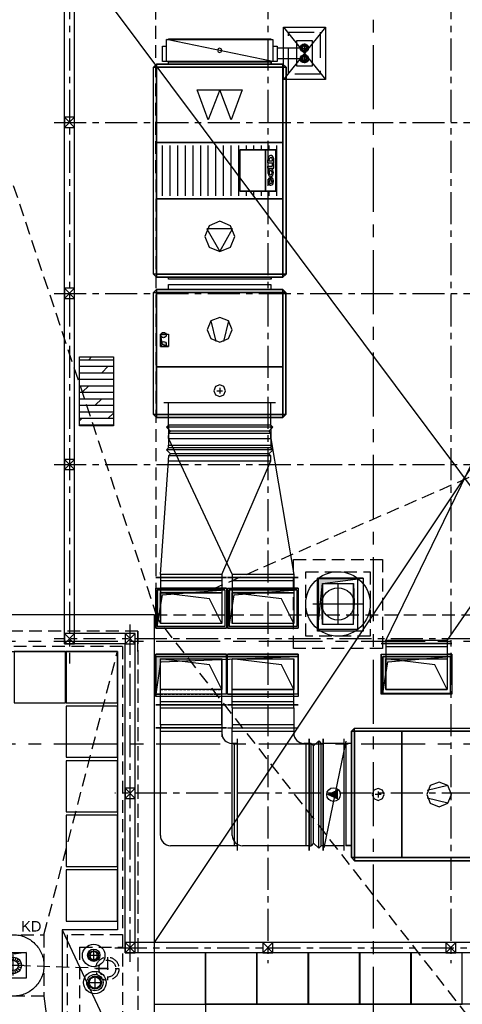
# Model space of a CAD drawing. Extents: x 41755 to 123924, y -112333 to 86187.
# Tile 14 of 256: x 101375 to 101808, y -100500 to -99539. Entities that reach past the tile are written whole.
import ezdxf

# ---------------------------------------------------------------- set-up
doc = ezdxf.new("R2010")
doc.units = 0
doc.header["$LTSCALE"] = 50
for name, pattern in [('00-inst$0$DASHDOT', [1, 0.5, -0.25, 0, -0.25]), ('ACAD_ISO02W100', [15, 12, -3]), ('ACAD_ISO10W100', [18.5, 12, -3, 0.5, -3]), ('CENTER', [2, 1.25, -0.25, 0.25, -0.25]), ('DASHED', [0.75, 0.5, -0.25])]:
    doc.linetypes.add(name, pattern=pattern)
doc.layers.get('0').update_dxf_attribs({"color": 101, "linetype": 'CONTINUOUS'})
for name, color, linetype in [('Ins-co', 2, 'CONTINUOUS'), ('Ins-kan', 54, 'CONTINUOUS'), ('Ins-went', 141, 'CONTINUOUS'), ('Ins-wod', 4, 'CONTINUOUS'), ('Mks-N-pion', 84, 'CONTINUOUS'), ('Os-osie', 14, 'CENTER'), ('Os-osie glowne', 1, 'CENTER'), ('PULAYER0', 1, 'CONTINUOUS'), ('Pzt-chodniki-hatch', 252, 'CONTINUOUS'), ('Sc-metal', 141, 'CONTINUOUS'), ('W-idok', 8, 'CONTINUOUS'), ('W-izol-w', 144, 'CONTINUOUS'), ('W-otwor-strop', 1, 'CONTINUOUS'), ('W-widok-spadki', 61, 'CONTINUOUS')]:
    doc.layers.add(name, color=color, linetype=linetype)
doc.styles.add('TYTUL2', font='ARIAL.TTF')
pattern_1 = [(360, (505270.9655, 31415.397), (2e-15, 6.35), []), (45, (505270.965, 31415.397), (-12.69999134, 12.69999134), [8.98026, -17.9605])]

# ---------------------------------------------------------------- blocks, each defined once
blk = doc.blocks.new('_kgjdskfgjkfh')
at = {"linetype": 'ACAD_ISO10W100'}
for p, q in [((0, 10), (0, -10)), ((10, 0), (-10, 0))]:
    blk.add_line(p, q, dxfattribs=at)
at = {"linetype": 'Continuous', "ltscale": 7}
for p, q in [((-8, 0), (-5, 0)), ((-7.61, 2.47), (-4.76, 1.55)), ((-6.47, 4.7), (-4.05, 2.94)), ((-4.7, 6.47), (-2.94, 4.05)), ((-2.47, 7.61), (-1.55, 4.76)), ((0, 8), (0, 5)), ((2.47, 7.61), (1.55, 4.76)), ((4.7, 6.47), (2.94, 4.05)), ((6.47, 4.7), (4.05, 2.94)), ((7.61, 2.47), (4.76, 1.55)), ((8, 0), (5, 0)), ((-7.61, -2.47), (-4.76, -1.55)), ((-6.47, -4.7), (-4.05, -2.94)), ((-4.7, -6.47), (-2.94, -4.05)), ((-2.47, -7.61), (-1.55, -4.76)), ((0, -8), (0, -5)), ((2.47, -7.61), (1.55, -4.76)), ((4.7, -6.47), (2.94, -4.05)), ((6.47, -4.7), (4.05, -2.94)), ((7.61, -2.47), (4.76, -1.55))]:
    blk.add_line(p, q, dxfattribs=at)
at = {"linetype": 'ACAD_ISO02W100'}
blk.add_circle((0, 0), 30, dxfattribs=at)
at = {"linetype": 'Continuous', "ltscale": 7}
for radius in [8, 5]:
    blk.add_circle((0, 0), radius, dxfattribs=at)
blk = doc.blocks.new('*U2914')
at = {"color": 1, "linetype": 'Continuous', "lineweight": -2}
blk.add_line((-235, -345), (-235, 345), dxfattribs=at)
at = {"color": 0, "linetype": 'ByBlock', "lineweight": -2}
for p, q in [((-235, 300), (215, 300)), ((215, 300), (215, -300)), ((-235, -300), (215, -300))]:
    blk.add_line(p, q, dxfattribs=at)
at = {"color": 4, "linetype": 'Continuous'}
for p, q in [((-205, -300), (-205, 300)), ((-130, 345), (260, 345)), ((-130, 345), (-130, 300)), ((260, -345), (260, 345)), ((-130, -345), (-130, -300)), ((-130, -345), (260, -345))]:
    blk.add_line(p, q, dxfattribs=at)
at = {"color": 4, "linetype": 'DASHED'}
for p, q in [((-130, 300), (-130, -300)), ((-85, 300), (-85, -300))]:
    blk.add_line(p, q, dxfattribs=at)
blk = doc.blocks.new('*U2916')
at = {"color": 0, "linetype": 'ByBlock', "lineweight": -2}
blk.add_circle((0, 0), 315, dxfattribs=at)
blk = doc.blocks.new('*U2915')
at = {"color": 0, "linetype": 'ByBlock', "lineweight": -2}
blk.add_circle((0, 0), 157.5, dxfattribs=at)

msp = doc.modelspace()

# ---------------------------------------------------------------- hatches: boundary and pattern name
at = {"layer": 'Ins-went'}
h = msp.add_hatch(color=256, dxfattribs=at)
h.paths.add_polyline_path([(101513.45, -99855.696, 1), (101518.701, -99855.696, 1)])
h.paths.add_polyline_path([(101518.701, -99846.769, 1), (101513.45, -99846.769, 1)])
h = msp.add_hatch(color=256, dxfattribs=at)
h.paths.add_polyline_path([(101513.45, -99855.696, 1), (101518.701, -99855.696, 1)])
h.paths.add_polyline_path([(101518.701, -99846.769, 1), (101513.45, -99846.769, 1)])
at = {"layer": 'Ins-went', "ltscale": 0.5}
h = msp.add_hatch(dxfattribs=at)
h.set_pattern_fill('DOLMIT', color=256, style=0)
h.set_pattern_definition(pattern_1)
h.paths.add_polyline_path([(101466.978, -99868.103), (101433.926, -99868.103), (101433.926, -99935.407), (101466.978, -99935.407)])
h = msp.add_hatch(dxfattribs=at)
h.set_pattern_fill('DOLMIT', color=256, style=0)
h.set_pattern_definition(pattern_1)
h.paths.add_polyline_path([(101466.978, -99868.103), (101433.926, -99868.103), (101433.926, -99935.407), (101466.978, -99935.407)])
at = {"layer": 'W-otwor-strop'}
for points in [[(101512.966, -99845.824), (101512.966, -99857.824), (101520.966, -99857.824), (101514.966, -99855.824)], [(101710.916, -100084.327), (101666.466, -100084.327), (101666.466, -100135.824), (101671.466, -100089.327)]]:
    msp.add_hatch(color=256, dxfattribs=at).paths.add_polyline_path(points)
at = {"layer": 'W-otwor-strop', "linetype": 'Continuous', "ltscale": 0.5}
for points in [[(101575.936, -100095.501), (101509.936, -100095.501), (101509.936, -100131.501), (101514.936, -100100.501)], [(101646.165, -100095.501), (101580.165, -100095.501), (101580.165, -100131.501), (101585.165, -100100.501)], [(101647.665, -100160.824), (101508.436, -100160.824), (101508.436, -100199.824), (101513.436, -100165.824)], [(101796.175, -100160.824), (101730.175, -100160.824), (101730.175, -100196.824), (101735.175, -100165.824)]]:
    msp.add_hatch(color=256, dxfattribs=at).paths.add_polyline_path(points)
at = {"layer": 'W-otwor-strop', "linetype": 'Continuous'}
msp.add_hatch(color=256, dxfattribs=at).paths.add_polyline_path([(101381.763, -100449.813), (101359.763, -100452.813), (101356.763, -100474.813), (101356.763, -100449.813)])

# ---------------------------------------------------------------- linework, layer by layer
at = {"color": 4, "ltscale": 2}
for p, q in [((101512.936, -100080.501), (101512.936, -100083.501)), ((101512.936, -100162.901), (101572.936, -100162.901)), ((101583.165, -100192.901), (101583.165, -100162.901)), ((101797.675, -100158.401, -31245.877), (101793.175, -100158.401, -31245.877)), ((101797.675, -100158.401, -31245.877), (101797.675, -100197.401, -31245.877))]:
    msp.add_line(p, q, dxfattribs=at)
at = {"color": 0, "linetype": 'ByBlock', "lineweight": -2}
msp.add_line((101583.165, -100162.901), (101643.165, -100162.901), dxfattribs=at)
at = {"color": 4, "linetype": 'Continuous'}
for p, q in [((101647.665, -100197.401), (101643.165, -100197.401)), ((101797.675, -100197.401, -31245.877), (101728.675, -100197.401, -31245.877))]:
    msp.add_line(p, q, dxfattribs=at)
at = {"layer": 'Ins-co'}
for p, q in [((101649.271, -99566.467), (101627.007, -99566.467)), ((101649.271, -99566.467, 0), (101657.991, -99566.467, 0)), ((101653.63, -99562.107, 0), (101653.631, -99570.827, 0)), ((101653.631, -99572.637, 0), (101653.631, -99581.357, 0)), ((101649.271, -99576.997, 0), (101627.007, -99576.998)), ((101649.271, -99576.997, 0), (101657.991, -99576.997, 0))]:
    msp.add_line(p, q, dxfattribs=at)
for centre, radius in [((101653.631, -99566.467, 0), 3.624), ((101653.631, -99566.467, 0), 2.56), ((101653.631, -99566.467, 0), 2.08), ((101653.631, -99576.997, 0), 3.624), ((101653.631, -99576.997, 0), 2.56), ((101653.631, -99576.997, 0), 2.08)]:
    msp.add_circle(centre, radius, dxfattribs=at)
at = {"layer": 'Ins-kan', "linetype": 'Continuous', "ltscale": 0.3}
for p, q in [((101447.784, -100457.975), (101447.784, -100447.475)), ((101453.034, -100452.725), (101442.534, -100452.725)), ((101448.966, -100472.826), (101448.966, -100485.426))]:
    msp.add_line(p, q, dxfattribs=at)
for centre, radius in [((101447.784, -100452.725), 11), ((101447.784, -100452.725), 4.77), ((101448.966, -100479.126), 11), ((101448.966, -100479.126), 6.3), ((101448.966, -100479.126), 5.5)]:
    msp.add_circle(centre, radius, dxfattribs=at)
at = {"layer": 'Ins-kan', "linetype": 'Continuous', "ltscale": 0.3, "extrusion": (2.17336e-70, 9.7811e-55, -1)}
msp.add_ellipse((101447.784, -100452.725), major_axis=(2.722, 2.722), ratio=1, start_param=3.9269908, end_param=10.2101761, dxfattribs=at)
at = {"layer": 'Ins-went'}
for p, q in [((101622.757, -99579.546), (101518.757, -99558.046)), ((101506.157, -99585.146), (101509.157, -99582.146)), ((101506.157, -99787.146), (101506.157, -99585.146)), ((101509.157, -99582.146), (101632.657, -99582.146)), ((101518.757, -99579.546), (101515.107, -99579.546)), ((101635.657, -99585.146), (101635.657, -99787.146)), ((101548.857, -99607.196), (101592.957, -99607.196)), ((101559.735, -99636.596), (101548.857, -99607.196)), ((101570.907, -99607.196), (101559.735, -99636.596)), ((101582.079, -99636.596), (101570.907, -99607.196)), ((101592.957, -99607.196), (101582.079, -99636.596)), ((101515.157, -99710.646), (101515.157, -99661.646)), ((101522.59, -99710.646), (101522.59, -99661.646)), ((101530.024, -99710.646), (101530.024, -99661.646)), ((101537.457, -99710.646), (101537.457, -99661.646)), ((101544.89, -99710.646), (101544.89, -99661.646)), ((101552.324, -99710.646), (101552.324, -99661.646)), ((101559.757, -99710.646), (101559.757, -99661.646)), ((101567.19, -99710.646), (101567.19, -99661.646)), ((101574.624, -99710.646), (101574.624, -99661.646)), ((101582.057, -99710.646), (101582.057, -99661.646)), ((101589.49, -99710.646), (101589.49, -99661.646)), ((101596.924, -99665.896), (101596.924, -99661.646)), ((101604.357, -99665.896), (101604.357, -99661.646)), ((101611.79, -99665.896), (101611.79, -99661.646)), ((101619.224, -99665.896), (101619.224, -99661.646)), ((101626.657, -99710.646), (101626.657, -99661.646)), ((101590.657, -99665.896), (101615.657, -99665.896)), ((101590.657, -99706.396), (101590.657, -99665.896)), ((101615.657, -99665.896), (101625.657, -99665.896)), ((101617.97, -99678.546), (101617.97, -99675.546)), ((101617.97, -99678.546), (101617.97, -99676.646)), ((101617.97, -99678.546), (101623.627, -99678.546)), ((101617.97, -99681.846), (101622.283, -99681.846)), ((101617.97, -99683.746), (101617.97, -99681.846)), ((101619.313, -99676.646), (101619.313, -99675.246)), ((101619.313, -99676.646), (101622.354, -99676.546)), ((101622.283, -99681.846), (101622.495, -99681.546)), ((101622.354, -99676.646), (101622.354, -99675.146)), ((101622.495, -99679.246), (101622.566, -99679.146)), ((101622.495, -99681.546), (101622.495, -99679.246)), ((101622.566, -99679.146), (101623.627, -99679.146)), ((101623.627, -99678.546), (101623.627, -99674.246)), ((101623.627, -99678.546), (101623.627, -99676.646)), ((101623.627, -99683.746), (101623.627, -99679.146)), ((101617.97, -99683.746), (101623.627, -99683.746)), ((101619.738, -99692.946), (101620.303, -99694.246)), ((101620.303, -99694.246), (101620.303, -99694.646)), ((101620.728, -99692.646), (101620.728, -99696.546)), ((101620.728, -99696.546), (101621.576, -99696.546)), ((101621.576, -99696.546), (101621.576, -99694.946)), ((101615.657, -99706.396), (101590.657, -99706.396)), ((101596.924, -99710.646), (101596.924, -99706.396)), ((101604.357, -99710.646), (101604.357, -99706.396)), ((101611.79, -99710.646), (101611.79, -99706.396)), ((101625.657, -99706.396), (101615.657, -99706.396)), ((101619.224, -99710.646), (101619.224, -99706.396)), ((101583.549, -99743.046), (101558.265, -99743.046)), ((101558.265, -99743.046), (101570.907, -99765.096)), ((101570.907, -99765.096), (101583.549, -99743.046)), ((101509.157, -99790.146), (101506.157, -99787.146)), ((101635.657, -99787.146), (101632.657, -99790.146)), ((101632.657, -99790.146), (101509.157, -99790.146)), ((101506.157, -99805.246), (101509.157, -99802.246)), ((101506.157, -99924.246), (101506.157, -99805.246)), ((101509.157, -99802.246), (101632.557, -99802.246)), ((101632.557, -99802.246), (101635.557, -99805.246)), ((101635.557, -99805.246), (101635.557, -99924.246)), ((101562.289, -99833.029), (101567.113, -99853.12)), ((101579.425, -99833.029), (101574.601, -99853.12)), ((101567.963, -99901.096), (101573.751, -99901.096)), ((101570.857, -99898.203), (101570.857, -99903.99)), ((101516.259, -99912.746), (101625.259, -99912.746)), ((101520.759, -99932.746), (101520.759, -99912.746)), ((101620.759, -99934.746, -1470), (101620.759, -99912.746)), ((101509.157, -99927.246), (101506.157, -99924.246)), ((101632.557, -99927.246), (101509.157, -99927.246)), ((101520.957, -99932.746), (101520.957, -99932.246)), ((101635.557, -99924.246), (101632.557, -99927.246)), ((101518.759, -99936.746, -1470), (101520.759, -99934.746, -1470)), ((101622.759, -99936.746, -1470), (101518.759, -99936.746, -1470)), ((101522.759, -99940.746, -1470), (101518.759, -99936.746, -1470)), ((101520.759, -99934.746, -1470), (101520.759, -99932.746, -1470)), ((101620.759, -99934.746, -1470), (101520.759, -99934.746, -1470)), ((101520.759, -99942.746, -1470), (101522.759, -99940.746, -1470)), ((101520.957, -99934.746), (101520.957, -99954.746)), ((101618.759, -99940.746, -1470), (101522.759, -99940.746, -1470)), ((101622.759, -99936.746, -1470), (101618.759, -99940.746, -1470)), ((101618.759, -99940.746, -1470), (101620.759, -99942.746, -1470)), ((101620.759, -99934.746, -1470), (101622.759, -99936.746, -1470)), ((101620.957, -99934.746), (101620.957, -99954.746)), ((101620.759, -99942.746, -1470), (101520.759, -99942.746, -1470)), ((101520.759, -99942.746, -1470), (101520.759, -99944.746, -1470)), ((101520.759, -99947.746), (101520.759, -99944.746)), ((101520.759, -99947.746), (101620.759, -99947.746)), ((101520.759, -99947.746), (101583.159, -100080.546)), ((101620.759, -99944.746, -1470), (101620.759, -99942.746, -1470)), ((101620.759, -99947.746), (101620.759, -99944.746)), ((101620.759, -99947.746), (101643.159, -100080.546)), ((101733.175, -100144.901), (101829.375, -99947.301)), ((101793.175, -100144.901), (101929.375, -99947.301)), ((101518.957, -99958.746, -3110), (101520.957, -99956.746, -3110)), ((101622.957, -99958.746, -3110), (101518.957, -99958.746, -3110)), ((101522.957, -99962.746, -3110), (101518.957, -99958.746, -3110)), ((101520.957, -99956.746, -3110), (101520.957, -99954.746, -3110)), ((101620.957, -99956.746, -3110), (101520.957, -99956.746, -3110)), ((101622.957, -99958.746, -3110), (101618.957, -99962.746, -3110)), ((101620.957, -99954.746, -3110), (101620.957, -99956.746, -3110)), ((101620.957, -99956.746, -3110), (101622.957, -99958.746, -3110)), ((101512.936, -100080.501), (101520.936, -99969.701)), ((101520.936, -99969.701), (101520.936, -99966.701)), ((101520.936, -99969.701), (101620.936, -99969.701)), ((101520.957, -99964.746, -3110), (101522.957, -99962.746, -3110)), ((101620.957, -99964.746, -3110), (101520.957, -99964.746, -3110)), ((101520.957, -99964.746, -3110), (101520.957, -99966.746, -3110)), ((101618.957, -99962.746, -3110), (101522.957, -99962.746, -3110)), ((101572.936, -100080.501), (101620.936, -99969.701)), ((101618.957, -99962.746, -3110), (101620.957, -99964.746, -3110)), ((101620.936, -99969.701), (101620.936, -99966.701)), ((101620.957, -99966.746, -3110), (101620.957, -99964.746, -3110)), ((101577.436, -100083.501), (101508.436, -100083.501)), ((101508.436, -100083.501, -32153.486), (101577.436, -100083.501, -32153.486)), ((101572.936, -100080.501), (101512.936, -100080.501)), ((101512.936, -100083.501, -32153.486), (101512.936, -100128.501, -32153.486)), ((101572.936, -100080.501), (101572.936, -100083.501)), ((101572.936, -100083.501, -32153.486), (101572.936, -100128.501, -32153.486)), ((101647.659, -100083.546), (101578.659, -100083.546)), ((101578.665, -100083.501, -29745.773), (101647.665, -100083.501, -29745.773)), ((101643.159, -100080.546), (101583.159, -100080.546)), ((101583.159, -100080.546), (101583.159, -100083.546)), ((101583.165, -100083.501, -29745.773), (101583.165, -100128.501, -29745.773)), ((101643.159, -100080.546), (101643.159, -100083.546)), ((101643.165, -100083.501, -29745.773), (101643.165, -100128.501, -29745.773)), ((101705.966, -100084.827), (101666.966, -100084.827)), ((101666.966, -100084.827), (101666.966, -100133.827)), ((101705.966, -100133.827), (101705.966, -100084.827)), ((101508.436, -100133.001), (101508.436, -100094.001)), ((101508.436, -100094.001), (101577.436, -100094.001)), ((101508.436, -100094.001, -32153.486), (101508.436, -100133.001, -32153.486)), ((101508.436, -100094.001, -32153.486), (101512.936, -100094.001, -32153.486)), ((101512.936, -100086.501, -32153.486), (101572.936, -100086.501, -32153.486)), ((101572.936, -100094.001, -32153.486), (101512.936, -100094.001, -32153.486)), ((101577.436, -100094.001, -32153.486), (101572.936, -100094.001, -32153.486)), ((101577.436, -100094.001), (101577.436, -100133.001)), ((101577.436, -100094.001, -32153.486), (101577.436, -100133.001, -32153.486)), ((101578.665, -100133.001), (101578.665, -100094.001)), ((101578.665, -100094.001), (101647.665, -100094.001)), ((101578.665, -100094.001, -29745.773), (101578.665, -100133.001, -29745.773)), ((101578.665, -100094.001, -29745.773), (101583.165, -100094.001, -29745.773)), ((101583.165, -100086.501, -29745.773), (101643.165, -100086.501, -29745.773)), ((101643.165, -100094.001, -29745.773), (101583.165, -100094.001, -29745.773)), ((101647.665, -100094.001, -29745.773), (101643.165, -100094.001, -29745.773)), ((101647.665, -100094.001), (101647.665, -100133.001)), ((101647.665, -100094.001, -29745.773), (101647.665, -100133.001, -29745.773)), ((101671.466, -100089.327), (101670.727, -100108.728)), ((101671.466, -100089.327), (101671.466, -100129.327)), ((101671.466, -100089.327), (101701.466, -100089.327)), ((101686.466, -100128.827), (101686.466, -100089.827)), ((101701.466, -100089.327), (101702.205, -100108.728)), ((101701.466, -100129.327), (101701.466, -100089.327)), ((101560.936, -100104.501), (101512.936, -100098.501)), ((101512.936, -100128.501), (101512.936, -100098.501)), ((101512.936, -100098.501), (101572.936, -100098.501)), ((101572.936, -100098.501, -32153.486), (101512.936, -100098.501, -32153.486)), ((101572.936, -100128.501), (101560.936, -100104.501)), ((101572.936, -100098.501), (101572.936, -100128.501)), ((101631.165, -100104.501), (101583.165, -100098.501)), ((101583.165, -100128.501), (101583.165, -100098.501)), ((101583.165, -100098.501), (101643.165, -100098.501)), ((101643.165, -100098.501, -29745.773), (101583.165, -100098.501, -29745.773)), ((101643.165, -100128.501), (101631.165, -100104.501)), ((101643.165, -100098.501), (101643.165, -100128.501)), ((101661.966, -100109.327), (101710.966, -100109.327)), ((101671.466, -100129.327), (101670.727, -100109.926)), ((101701.466, -100129.327), (101702.205, -100109.926)), ((101577.436, -100133.001), (101508.436, -100133.001)), ((101508.436, -100133.001, -32153.486), (101577.436, -100133.001, -32153.486)), ((101572.936, -100128.501), (101512.936, -100128.501)), ((101572.936, -100128.501, -32153.486), (101512.936, -100128.501, -32153.486)), ((101647.665, -100133.001), (101578.665, -100133.001)), ((101578.665, -100133.001, -29745.773), (101647.665, -100133.001, -29745.773)), ((101643.165, -100128.501), (101583.165, -100128.501)), ((101643.165, -100128.501, -29745.773), (101583.165, -100128.501, -29745.773)), ((101666.966, -100133.827), (101705.966, -100133.827)), ((101701.466, -100129.327), (101671.466, -100129.327)), ((101797.675, -100147.901), (101728.675, -100147.901)), ((101728.675, -100147.901, -31245.877), (101797.675, -100147.901, -31245.877)), ((101793.175, -100144.901), (101733.175, -100144.901)), ((101733.175, -100144.901), (101733.175, -100147.901)), ((101733.175, -100147.901, -31245.877), (101733.175, -100192.901, -31245.877)), ((101733.175, -100150.901, -31245.877), (101793.175, -100150.901, -31245.877)), ((101793.175, -100144.901), (101793.175, -100147.901)), ((101793.175, -100147.901, -31245.877), (101793.175, -100192.901, -31245.877)), ((101508.436, -100197.401), (101508.436, -100158.401)), ((101508.436, -100158.401), (101577.436, -100158.401)), ((101560.936, -100168.901), (101512.936, -100162.901)), ((101512.936, -100192.901), (101512.936, -100162.901)), ((101572.936, -100162.901), (101572.936, -100192.901)), ((101577.436, -100158.401), (101577.436, -100197.401)), ((101578.665, -100197.401), (101578.665, -100158.401)), ((101578.665, -100158.401), (101647.665, -100158.401)), ((101578.665, -100197.401), (101578.665, -100158.401)), ((101647.665, -100158.401), (101578.665, -100158.401)), ((101631.165, -100168.901), (101583.165, -100162.901)), ((101583.165, -100207.901), (101583.165, -100162.901)), ((101583.165, -100162.901), (101643.165, -100162.901)), ((101643.165, -100162.901), (101643.165, -100192.901)), ((101643.165, -100207.901), (101643.165, -100162.901)), ((101647.665, -100158.401), (101647.665, -100197.401)), ((101647.665, -100197.401), (101647.665, -100158.401)), ((101728.675, -100158.401, -31245.877), (101728.675, -100197.401, -31245.877)), ((101728.675, -100158.401, -31245.877), (101733.175, -100158.401, -31245.877)), ((101728.675, -100197.401), (101728.675, -100158.401)), ((101728.675, -100158.401), (101797.675, -100158.401)), ((101733.175, -100158.401, -31245.877), (101793.175, -100158.401, -31245.877)), ((101733.175, -100162.901, -31245.877), (101793.175, -100162.901, -31245.877)), ((101781.175, -100168.901), (101733.175, -100162.901)), ((101733.175, -100192.901), (101733.175, -100162.901)), ((101733.175, -100162.901), (101793.175, -100162.901)), ((101793.175, -100162.901), (101793.175, -100192.901)), ((101797.675, -100158.401), (101797.675, -100197.401)), ((101572.936, -100192.901), (101560.936, -100168.901)), ((101643.165, -100192.901), (101631.165, -100168.901)), ((101793.175, -100192.901), (101781.175, -100168.901)), ((101577.436, -100197.401), (101508.436, -100197.401)), ((101572.936, -100192.901), (101512.936, -100192.901)), ((101647.665, -100197.401), (101578.665, -100197.401)), ((101578.665, -100197.401), (101583.165, -100197.401)), ((101643.165, -100192.901), (101583.165, -100192.901)), ((101583.165, -100192.901), (101643.165, -100192.901)), ((101583.165, -100197.401), (101643.165, -100197.401)), ((101797.675, -100197.401), (101728.675, -100197.401)), ((101733.175, -100192.901, -31245.877), (101793.175, -100192.901, -31245.877)), ((101793.175, -100192.901), (101733.175, -100192.901)), ((101508.439, -100207.871), (101577.439, -100207.871)), ((101512.939, -100210.871), (101512.939, -100207.871)), ((101512.939, -100210.871), (101572.939, -100210.871)), ((101512.939, -100227.471), (101512.939, -100210.871)), ((101572.936, -100207.901), (101572.936, -100238.976)), ((101572.939, -100210.871), (101572.939, -100207.871)), ((101572.939, -100227.471), (101572.939, -100210.871)), ((101578.665, -100207.901), (101647.665, -100207.901)), ((101647.665, -100207.901), (101578.665, -100207.901)), ((101643.165, -100204.901), (101583.165, -100204.901)), ((101583.165, -100210.901), (101583.165, -100207.901)), ((101583.165, -100210.901), (101643.165, -100210.901)), ((101583.165, -100210.901), (101583.165, -100227.501)), ((101643.165, -100210.901), (101643.165, -100207.901)), ((101643.165, -100210.901), (101643.165, -100227.501)), ((101508.439, -100230.471), (101577.439, -100230.471)), ((101577.439, -100230.471), (101508.439, -100230.471)), ((101572.939, -100227.471), (101512.939, -100227.471)), ((101512.939, -100227.471), (101512.939, -100230.471)), ((101512.939, -100335.471), (101512.939, -100230.471)), ((101572.939, -100227.471), (101572.939, -100230.471)), ((101572.939, -100230.471), (101572.939, -100235.471)), ((101578.665, -100230.471, 0), (101647.665, -100230.471, 0)), ((101647.665, -100230.501), (101578.665, -100230.501)), ((101643.165, -100227.501), (101583.165, -100227.501)), ((101583.165, -100227.501), (101583.165, -100230.501)), ((101583.165, -100335.471, 0), (101583.165, -100230.471, 0)), ((101643.165, -100227.501), (101643.165, -100230.501)), ((101643.165, -100230.471, 0), (101643.165, -100235.471, 0)), ((101512.939, -100233.471), (101572.939, -100233.471)), ((101583.165, -100233.471, 0), (101643.165, -100233.471, 0)), ((101699.539, -100233.671), (101702.539, -100230.671)), ((101699.539, -100357.071), (101699.539, -100233.671)), ((101702.539, -100230.671), (101821.539, -100230.671)), ((101587.939, -100245.471), (101582.939, -100245.471)), ((101584.939, -100245.471), (101584.939, -100345.471)), ((101587.939, -100240.971), (101587.939, -100349.971)), ((101658.165, -100245.471, 0), (101653.165, -100245.471, 0)), ((101655.165, -100245.471, 0), (101655.165, -100345.471, 0)), ((101658.165, -100240.971, 0), (101658.165, -100349.971, 0)), ((101658.165, -100349.971), (101658.165, -100240.971)), ((101660.165, -100245.471), (101658.165, -100245.471)), ((101660.165, -100245.471), (101662.64, -100247.946)), ((101660.165, -100345.471), (101660.165, -100245.471)), ((101662.64, -100247.946), (101667.59, -100242.996)), ((101662.64, -100342.996), (101662.64, -100247.946)), ((101667.59, -100347.946), (101667.59, -100242.996)), ((101667.59, -100242.996), (101670.065, -100245.471)), ((101670.065, -100345.471), (101670.065, -100245.471)), ((101670.065, -100245.471), (101672.065, -100245.471)), ((101672.065, -100240.971), (101672.065, -100349.971)), ((101672.065, -100349.971), (101672.065, -100240.971)), ((101692.065, -100245.471), (101672.065, -100245.471)), ((101694.039, -100243.471), (101672.539, -100347.471)), ((101692.065, -100240.971), (101692.065, -100349.971)), ((101694.039, -100245.471), (101694.539, -100245.471)), ((101793.756, -100286.803), (101773.665, -100291.626)), ((101728.582, -100295.371), (101722.795, -100295.371)), ((101725.689, -100292.477), (101725.689, -100298.264)), ((101793.756, -100303.939), (101773.665, -100299.115)), ((101587.939, -100345.471), (101522.939, -100345.471)), ((101658.165, -100345.471, 0), (101593.165, -100345.471, 0)), ((101658.165, -100345.471), (101660.165, -100345.471)), ((101662.64, -100342.996), (101660.165, -100345.471)), ((101667.59, -100347.946), (101662.64, -100342.996)), ((101670.065, -100345.471), (101667.59, -100347.946)), ((101672.065, -100345.471), (101670.065, -100345.471)), ((101692.065, -100345.471), (101672.065, -100345.471)), ((101702.539, -100360.071), (101699.539, -100357.071)), ((101821.539, -100360.071), (101702.539, -100360.071))]:
    msp.add_line(p, q, dxfattribs=at)
at = {"layer": 'Ins-went', "ltscale": 0.5}
msp.add_lwpolyline([(101433.926, -99868.103), (101466.978, -99868.103), (101466.978, -99935.407), (101433.926, -99935.407)], close=True, dxfattribs=at)
msp.add_lwpolyline([(101433.926, -99868.103), (101466.978, -99868.103), (101466.978, -99935.407), (101433.926, -99935.407)], close=True, dxfattribs=at)
at = {"layer": 'Ins-went'}
for points in [[(101515.107, -99579.546, 0), (101515.107, -99564.746, 0), (101518.757, -99564.746, 0)], [(101520.757, -99558.046, 0), (101520.757, -99557.546, 0), (101620.757, -99557.546, 0), (101620.757, -99558.046, 0)], [(101622.757, -99564.746, 0), (101627.007, -99564.746, 0), (101627.007, -99579.546, 0), (101622.757, -99579.546, 0)], [(101620.757, -99579.546, 0), (101620.757, -99580.046, 0), (101520.757, -99580.046, 0), (101520.757, -99579.546, 0)], [(101520.757, -99582.146, 0), (101520.757, -99580.046, 0), (101620.757, -99580.046, 0), (101620.757, -99582.146, 0)], [(101621.057, -99579.546, 0), (101621.057, -99580.046, 0), (101620.757, -99580.046, 0)], [(101620.757, -99580.046, 0), (101621.057, -99580.046, 0), (101621.057, -99582.146, 0)], [(101623.641, -99674.248, 0), (101623.169, -99672.95, 0), (101622.405, -99671.969, 0), (101621.447, -99671.429, 0), (101620.415, -99671.397, 0), (101619.441, -99671.878, 0), (101618.648, -99672.811, 0), (101618.136, -99674.078, 0), (101617.97, -99675.518, 0)], [(101622.335, -99675.202, 0), (101622.146, -99674.446, 0), (101621.777, -99673.837, 0), (101621.279, -99673.454, 0), (101620.717, -99673.349, 0), (101620.166, -99673.537, 0), (101619.698, -99673.991, 0), (101619.377, -99674.651, 0), (101619.245, -99675.431, 0)], [(101619.677, -99692.983, 0), (101618.889, -99693.733, 0), (101618.327, -99694.815, 0), (101618.058, -99696.103, 0), (101618.114, -99697.443, 0), (101618.489, -99698.677, 0), (101619.136, -99699.659, 0), (101619.981, -99700.271, 0), (101620.923, -99700.442, 0), (101621.85, -99700.152, 0), (101622.652, -99699.434, 0), (101623.235, -99698.374, 0), (101623.528, -99697.097, 0), (101623.499, -99695.755, 0), (101623.149, -99694.507, 0), (101622.521, -99693.5, 0), (101621.688, -99692.855, 0), (101620.75, -99692.647, 0)], [(101620.267, -99694.755, 0), (101619.856, -99695.072, 0), (101619.54, -99695.561, 0), (101619.354, -99696.169, 0), (101619.319, -99696.829, 0), (101619.439, -99697.47, 0), (101619.7, -99698.02, 0), (101620.073, -99698.419, 0), (101620.519, -99698.624, 0), (101620.987, -99698.612, 0), (101621.427, -99698.385, 0), (101621.79, -99697.967, 0), (101622.036, -99697.404, 0), (101622.14, -99696.758, 0), (101622.088, -99696.099, 0), (101621.887, -99695.501, 0), (101621.559, -99695.028, 0)], [(101620.757, -99790.146, 0), (101620.757, -99792.246, 0), (101520.757, -99792.246, 0), (101520.757, -99790.146, 0)], [(101520.757, -99802.246, 0), (101520.757, -99797.246, 0), (101620.757, -99797.246, 0), (101620.757, -99802.246, 0)], [(101621.057, -99790.146, 0), (101621.057, -99792.246, 0), (101620.757, -99792.246, 0)], [(101620.757, -99797.246, 0), (101620.957, -99797.246, 0), (101620.957, -99802.246, 0)], [(101620.957, -99954.246, 0), (101620.957, -99954.746, 0), (101520.957, -99954.746, 0), (101520.957, -99954.246, 0)], [(101672.539, -100345.471, 0), (101672.039, -100345.471, 0), (101672.039, -100245.471, 0), (101672.539, -100245.471, 0)], [(101699.539, -100345.271, 0), (101694.539, -100345.271, 0), (101694.539, -100245.271, 0), (101699.539, -100245.271, 0)], [(101694.539, -100345.271, 0), (101694.539, -100345.471, 0), (101694.039, -100345.471, 0)], [(101699.539, -100345.471, 0), (101694.539, -100345.471, 0), (101694.539, -100345.271, 0)]]:
    msp.add_polyline3d(points, dxfattribs=at)
for points in [[(101622.757, -99558.046, 0), (101622.757, -99579.546, 0), (101518.757, -99579.546, 0), (101518.757, -99558.046, 0)], [(101570.757, -99570.946, 0), (101572.277, -99570.317, 0), (101572.907, -99568.796, 0), (101572.277, -99567.276, 0), (101570.757, -99566.646, 0), (101569.237, -99567.276, 0), (101568.607, -99568.796, 0), (101569.237, -99570.317, 0)], [(101506.157, -99585.146, 0), (101509.157, -99585.146, 0), (101509.157, -99582.146, 0)], [(101506.157, -99585.146, 0), (101509.157, -99585.146, 0), (101509.157, -99787.146, 0), (101506.157, -99787.146, 0)], [(101632.657, -99582.146, 0), (101509.157, -99582.146, 0), (101509.157, -99585.146, 0), (101632.657, -99585.146, 0)], [(101632.657, -99585.146, 0), (101509.157, -99585.146, 0), (101509.157, -99787.146, 0), (101632.657, -99787.146, 0)], [(101509.157, -99585.146, 0), (101632.657, -99585.146, 0), (101632.657, -99658.646, 0), (101509.157, -99658.646, 0)], [(101632.657, -99582.146, 0), (101632.657, -99585.146, 0), (101635.657, -99585.146, 0)], [(101635.657, -99585.146, 0), (101632.657, -99585.146, 0), (101632.657, -99787.146, 0), (101635.657, -99787.146, 0)], [(101632.657, -99713.646, 0), (101509.157, -99713.646, 0), (101509.157, -99658.646, 0), (101632.657, -99658.646, 0)], [(101590.657, -99706.396, 0), (101615.657, -99706.396, 0), (101615.657, -99665.896, 0), (101590.657, -99665.896, 0)], [(101625.657, -99665.896, 0), (101615.657, -99665.896, 0), (101615.657, -99706.396, 0), (101625.657, -99706.396, 0)], [(101617.899, -99688.246, 0), (101618.728, -99691.075, 0), (101620.728, -99692.246, 0), (101622.728, -99691.075, 0), (101623.556, -99688.246, 0), (101622.728, -99685.418, 0), (101620.728, -99684.246, 0), (101618.728, -99685.418, 0)], [(101619.243, -99688.246, 0), (101619.678, -99689.731, 0), (101620.728, -99690.346, 0), (101621.778, -99689.731, 0), (101622.213, -99688.246, 0), (101621.778, -99686.761, 0), (101620.728, -99686.146, 0), (101619.678, -99686.761, 0)], [(101509.157, -99713.646, 0), (101632.657, -99713.646, 0), (101632.657, -99787.146, 0), (101509.157, -99787.146, 0)], [(101570.907, -99765.096, 0), (101581.301, -99760.791, 0), (101585.607, -99750.396, 0), (101581.301, -99740.002, 0), (101570.907, -99735.696, 0), (101560.512, -99740.002, 0), (101556.207, -99750.396, 0), (101560.512, -99760.791, 0)], [(101509.157, -99790.146, 0), (101509.157, -99787.146, 0), (101506.157, -99787.146, 0)], [(101632.657, -99790.146, 0), (101632.657, -99787.146, 0), (101509.157, -99787.146, 0), (101509.157, -99790.146, 0)], [(101635.657, -99787.146, 0), (101632.657, -99787.146, 0), (101632.657, -99790.146, 0)], [(101506.157, -99805.246, 0), (101509.157, -99805.246, 0), (101509.157, -99802.246, 0)], [(101506.157, -99805.246, 0), (101509.157, -99805.246, 0), (101509.157, -99924.246, 0), (101506.157, -99924.246, 0)], [(101632.557, -99802.246, 0), (101509.157, -99802.246, 0), (101509.157, -99805.246, 0), (101632.557, -99805.246, 0)], [(101632.557, -99805.246, 0), (101509.157, -99805.246, 0), (101509.157, -99924.246, 0), (101632.557, -99924.246, 0)], [(101509.157, -99805.246, 0), (101632.557, -99805.246, 0), (101632.557, -99877.946, 0), (101509.157, -99877.946, 0)], [(101632.557, -99802.246, 0), (101632.557, -99805.246, 0), (101635.557, -99805.246, 0)], [(101635.557, -99805.246, 0), (101632.557, -99805.246, 0), (101632.557, -99924.246, 0), (101635.557, -99924.246, 0)], [(101570.857, -99853.713, 0), (101579.425, -99850.164, 0), (101582.974, -99841.596, 0), (101579.425, -99833.029, 0), (101570.857, -99829.48, 0), (101562.289, -99833.029, 0), (101558.74, -99841.596, 0), (101562.289, -99850.164, 0)], [(101509.157, -99877.946, 0), (101632.557, -99877.946, 0), (101632.557, -99924.246, 0), (101509.157, -99924.246, 0)], [(101570.857, -99906.884, 0), (101574.949, -99905.189, 0), (101576.644, -99901.096, 0), (101574.949, -99897.004, 0), (101570.857, -99895.309, 0), (101566.764, -99897.004, 0), (101565.069, -99901.096, 0), (101566.764, -99905.189, 0)], [(101509.157, -99927.246, 0), (101509.157, -99924.246, 0), (101506.157, -99924.246, 0)], [(101632.557, -99927.246, 0), (101632.557, -99924.246, 0), (101509.157, -99924.246, 0), (101509.157, -99927.246, 0)], [(101635.557, -99924.246, 0), (101632.557, -99924.246, 0), (101632.557, -99927.246, 0)], [(101699.539, -100233.671, 0), (101702.539, -100233.671, 0), (101702.539, -100230.671, 0)], [(101699.539, -100357.071, 0), (101702.539, -100357.071, 0), (101702.539, -100233.671, 0), (101699.539, -100233.671, 0)], [(101821.539, -100230.671, 0), (101821.539, -100233.671, 0), (101702.539, -100233.671, 0), (101702.539, -100230.671, 0)], [(101821.539, -100357.071, 0), (101821.539, -100233.671, 0), (101702.539, -100233.671, 0), (101702.539, -100357.071, 0)], [(101748.839, -100233.671, 0), (101748.839, -100357.071, 0), (101702.539, -100357.071, 0), (101702.539, -100233.671, 0)], [(101821.539, -100233.671, 0), (101821.539, -100357.071, 0), (101748.839, -100357.071, 0), (101748.839, -100233.671, 0)], [(101773.072, -100295.371, 0), (101776.621, -100303.939, 0), (101785.189, -100307.487, 0), (101793.756, -100303.939, 0), (101797.305, -100295.371, 0), (101793.756, -100286.803, 0), (101785.189, -100283.254, 0), (101776.621, -100286.803, 0)], [(101681.139, -100295.471, 0), (101681.768, -100296.991, 0), (101683.289, -100297.621, 0), (101684.809, -100296.991, 0), (101685.439, -100295.471, 0), (101684.809, -100293.95, 0), (101683.289, -100293.321, 0), (101681.768, -100293.95, 0)], [(101719.901, -100295.371, 0), (101721.596, -100299.463, 0), (101725.689, -100301.158, 0), (101729.781, -100299.463, 0), (101731.476, -100295.371, 0), (101729.781, -100291.278, 0), (101725.689, -100289.583, 0), (101721.596, -100291.278, 0)], [(101702.539, -100360.071, 0), (101702.539, -100357.071, 0), (101699.539, -100357.071, 0)], [(101821.539, -100360.071, 0), (101821.539, -100357.071, 0), (101702.539, -100357.071, 0), (101702.539, -100360.071, 0)]]:
    msp.add_polyline3d(points, close=True, dxfattribs=at)
for centre, radius in [((101516.076, -99846.769), 2.626), ((101516.076, -99846.769), 2.626), ((101516.076, -99846.769), 2.626), ((101516.076, -99846.769), 2.626), ((101516.076, -99855.696), 2.626), ((101516.076, -99855.696), 2.626), ((101516.076, -99855.696), 2.626), ((101516.076, -99855.696), 2.626), ((101686.466, -100109.327), 15.75), ((101682.065, -100295.471), 6.667)]:
    msp.add_circle(centre, radius, dxfattribs=at)
for centre in [(101582.939, -100235.471), (101653.165, -100235.471, 0), (101522.939, -100335.471), (101593.165, -100335.471, 0)]:
    msp.add_arc(centre, 10, 180, 270, dxfattribs=at)
msp.add_solid([(101686.474, -100300.471), (101675.398, -100295.471), (101686.474, -100290.471)], dxfattribs=at)
at = {"layer": 'Ins-wod', "linetype": 'DASHED', "ltscale": 0.5}
for p, q in [((101461.158, -100454.266), (101461.158, -100476.766)), ((101449.908, -100465.516), (101472.408, -100465.516))]:
    msp.add_line(p, q, dxfattribs=at)
msp.add_lwpolyline([(101461.158, -100465.516), (101369.216, -100462.324)], dxfattribs=at)
for radius in [11.344, 8.25]:
    msp.add_circle((101461.158, -100465.516), radius, dxfattribs=at)
at = {"layer": 'Mks-N-pion', "color": 8, "linetype": '00-inst$0$DASHDOT', "ltscale": 5}
msp.add_line((101442.666, -100479.126), (101455.266, -100479.126), dxfattribs=at)
at = {"layer": 'Os-osie', "ltscale": 0.5}
for points in [[(101424.157, -99457.123), (101424.157, -100167.449)], [(101617.921, -99457.123), (101617.921, -100460.071)], [(101796.693, -99457.123), (101796.693, -100460.071)], [(101409.157, -99639.123), (102169.239, -99639.123)], [(101409.157, -99806.123), (102169.239, -99806.123)], [(101409.157, -99973.123), (102169.239, -99973.123)], [(101483.466, -100458.903), (101483.466, -100129.318)], [(102169.239, -100143.324), (101409.157, -100143.324), (101409.157, -100143.324)], [(102169.239, -100294.197), (101468.466, -100294.197)], [(101468.466, -100445.071), (102169.239, -100445.071)]]:
    msp.add_lwpolyline(points, dxfattribs=at)
at = {"layer": 'Os-osie glowne'}
for points in [[(101720.966, -96063.824), (101720.966, -102040.824)], [(99508.966, -100145.824), (111775.966, -100145.824)], [(99508.966, -100245.824), (111775.966, -100245.824)]]:
    msp.add_lwpolyline(points, dxfattribs=at)
at = {"layer": 'PULAYER0', "linetype": 'Continuous'}
msp.add_line((101632.657, -99582.146), (101635.657, -99585.146), dxfattribs=at)
at = {"layer": 'Pzt-chodniki-hatch'}
msp.add_line((102209.239, -100500.071), (101556.966, -100500.071), dxfattribs=at)
for points in [[(101370.106, -100155.824), (101370.106, -100205.824), (101420.106, -100205.824), (101420.106, -100155.824)], [(101420.966, -100155.824), (101420.966, -100205.824), (101470.966, -100205.824), (101470.966, -100155.824)], [(101420.966, -100209.117), (101420.966, -100259.117), (101470.966, -100259.117), (101470.966, -100209.117)], [(101420.966, -100262.41), (101420.966, -100312.41), (101470.966, -100312.41), (101470.966, -100262.41)], [(101420.966, -100315.703), (101420.966, -100365.703), (101470.966, -100365.703), (101470.966, -100315.703)], [(101420.966, -100368.997), (101420.966, -100418.997), (101470.966, -100418.997), (101470.966, -100368.997)], [(101506.966, -100450.071), (101506.966, -100500.071), (101556.966, -100500.071), (101556.966, -100450.071)], [(101557.135, -100450.071), (101557.135, -100500.071), (101607.135, -100500.071), (101607.135, -100450.071)], [(101607.304, -100450.071), (101607.304, -100500.071), (101657.304, -100500.071), (101657.304, -100450.071)], [(101657.473, -100450.071), (101657.473, -100500.071), (101707.473, -100500.071), (101707.473, -100450.071)], [(101707.642, -100450.071), (101707.642, -100500.071), (101757.642, -100500.071), (101757.642, -100450.071)], [(101757.811, -100450.071), (101757.811, -100500.071), (101807.811, -100500.071), (101807.811, -100450.071)]]:
    msp.add_lwpolyline(points, close=True, dxfattribs=at)
msp.add_lwpolyline([(101556.966, -100500.071), (101556.966, -101108.824)], dxfattribs=at)
at = {"layer": 'Sc-metal'}
for points in [[(102159.239, -100450.071), (101478.466, -100450.071), (101478.466, -100148.324), (101419.157, -100148.324), (101419.157, -99467.123), (102159.239, -99467.123)], [(102149.239, -100440.071), (101488.466, -100440.071), (101488.466, -100138.324), (101488.466, -100138.324), (101429.157, -100138.324), (101429.157, -99477.123), (102149.239, -99477.123), (102149.239, -100440.071)], [(101419.157, -99634.123), (101419.157, -99644.123), (101429.157, -99644.123), (101429.157, -99634.123)], [(101419.157, -99801.123), (101419.157, -99811.123), (101429.157, -99811.123), (101429.157, -99801.123)], [(101419.157, -99968.123), (101419.157, -99978.123), (101429.157, -99978.123), (101429.157, -99968.123)], [(101419.157, -100138.324), (101419.157, -100148.324), (101429.157, -100148.324), (101429.157, -100138.324)], [(101478.466, -100138.324), (101478.466, -100148.324), (101488.466, -100148.324), (101488.466, -100138.324)], [(101478.466, -100289.197), (101478.466, -100299.197), (101488.466, -100299.197), (101488.466, -100289.197)], [(101478.466, -100440.071), (101478.466, -100450.071), (101488.466, -100450.071), (101488.466, -100440.071)], [(101612.921, -100440.071), (101612.921, -100450.071), (101622.921, -100450.071), (101622.921, -100440.071)], [(101791.693, -100440.071), (101791.693, -100450.071), (101801.693, -100450.071), (101801.693, -100440.071)]]:
    msp.add_lwpolyline(points, close=True, dxfattribs=at)
for points in [[(101429.157, -99477.123), (102149.239, -100440.071)], [(102149.239, -99477.123), (101506.966, -100440.071)], [(101419.157, -99634.123), (101429.157, -99644.123)], [(101429.157, -99634.123), (101419.157, -99644.123)], [(101419.157, -99801.123), (101429.157, -99811.123)], [(101429.157, -99801.123), (101419.157, -99811.123)], [(101419.157, -99968.123), (101429.157, -99978.123)], [(101429.157, -99968.123), (101419.157, -99978.123)], [(101419.157, -100138.324), (101429.157, -100148.324)], [(101429.157, -100138.324), (101419.157, -100148.324)], [(101478.466, -100138.324), (101488.466, -100148.324)], [(101488.466, -100138.324), (101478.466, -100148.324)], [(101478.466, -100289.197), (101488.466, -100299.197)], [(101488.466, -100289.197), (101478.466, -100299.197)], [(101478.466, -100440.071), (101488.466, -100450.071)], [(101488.466, -100440.071), (101478.466, -100450.071)], [(101612.921, -100440.071), (101622.921, -100450.071)], [(101622.921, -100440.071), (101612.921, -100450.071)], [(101791.693, -100440.071), (101801.693, -100450.071)], [(101801.693, -100440.071), (101791.693, -100450.071)]]:
    msp.add_lwpolyline(points, dxfattribs=at)
at = {"layer": 'W-idok', "linetype": 'DASHED', "ltscale": 0.5}
for p, q in [((101475.966, -100432.446), (101421.966, -100432.446)), ((101421.966, -100432.446), (101421.966, -100674.202)), ((101433.966, -100444.446), (101475.966, -100444.446))]:
    msp.add_line(p, q, dxfattribs=at)
at = {"layer": 'W-idok', "linetype": 'DASHED'}
for points in [[(101638.157, -99551.123), (101669.157, -99551.123), (101669.157, -99592.123), (101638.157, -99592.123)], [(101646.157, -99559.123), (101661.157, -99559.123), (101661.157, -99584.123), (101646.157, -99584.123)]]:
    msp.add_lwpolyline(points, close=True, dxfattribs=at)
at = {"layer": 'W-idok', "linetype": 'DASHED', "ltscale": 0.5}
for points in [[(101642.966, -100065.827), (101729.966, -100065.827), (101729.966, -100152.827), (101642.966, -100152.827)], [(101654.966, -100077.827), (101717.966, -100077.827), (101717.966, -100140.827), (101654.966, -100140.827)]]:
    msp.add_lwpolyline(points, close=True, dxfattribs=at)
for points in [[(101490.966, -100135.824), (99880.966, -100135.824)], [(101490.966, -100135.824), (101490.966, -101042.824)], [(101475.966, -100150.824), (99895.966, -100150.824)], [(101475.966, -100150.824), (101475.966, -101027.824)], [(101490.966, -100155.824), (101490.966, -101042.824)], [(101433.966, -100444.446), (101433.966, -100662.202)]]:
    msp.add_lwpolyline(points, dxfattribs=at)
at = {"layer": 'W-idok'}
msp.add_lwpolyline([(101490.966, -100155.824), (101490.966, -100135.824)], dxfattribs=at)
at = {"layer": 'W-idok', "linetype": 'DASHED', "ltscale": 0.7}
msp.add_lwpolyline([(101399.216, -100492.324), (101421.966, -100674.202)], dxfattribs=at)
at = {"layer": 'W-izol-w', "linetype": 'Continuous'}
for p, q in [((101506.966, -100119.824), (99864.966, -100119.824)), ((101470.966, -100427.446), (101416.966, -100427.446)), ((101416.966, -100427.446), (101416.966, -100679.202))]:
    msp.add_line(p, q, dxfattribs=at)
msp.add_lwpolyline([(101633.157, -99546.123), (101674.157, -99546.123), (101674.157, -99597.123), (101633.157, -99597.123)], close=True, dxfattribs=at)
for points in [[(101633.157, -99546.123), (101674.157, -99597.123)], [(101674.157, -99546.123), (101633.157, -99597.123)], [(101506.966, -100119.824), (101506.966, -101058.824)], [(100530.966, -100155.824), (101470.966, -100155.824)], [(101470.966, -100155.824), (101470.966, -100427.446)], [(101416.966, -100427.446), (101475.966, -100553.324)]]:
    msp.add_lwpolyline(points, dxfattribs=at)
at = {"layer": 'W-otwor-strop'}
for points in [[(101520.966, -99845.824), (101520.966, -99857.824), (101512.966, -99857.824), (101512.966, -99845.824)], [(101512.966, -99845.824), (101512.966, -99857.824), (101520.966, -99857.824), (101514.966, -99855.824)], [(101666.466, -100084.327), (101710.966, -100084.327), (101710.966, -100135.824), (101666.466, -100135.824)], [(101710.916, -100084.327), (101666.466, -100084.327), (101666.466, -100135.824), (101671.466, -100089.327)]]:
    msp.add_lwpolyline(points, close=True, dxfattribs=at)
at = {"layer": 'W-otwor-strop', "linetype": 'Continuous', "ltscale": 0.5}
for points in [[(101509.936, -100095.501), (101575.936, -100095.501), (101575.936, -100131.501), (101509.936, -100131.501)], [(101580.165, -100095.501), (101646.165, -100095.501), (101646.165, -100131.501), (101580.165, -100131.501)], [(101508.436, -100160.824), (101647.665, -100160.824), (101647.665, -100199.824), (101508.436, -100199.824)], [(101730.175, -100160.824), (101796.175, -100160.824), (101796.175, -100196.824), (101730.175, -100196.824)], [(101356.763, -100449.813), (101381.763, -100449.813), (101381.763, -100474.813), (101356.763, -100474.813)], [(101381.763, -100449.813), (101359.763, -100452.813), (101356.763, -100474.813), (101356.763, -100449.813)]]:
    msp.add_lwpolyline(points, close=True, dxfattribs=at)
for points in [[(101575.936, -100095.501), (101509.936, -100095.501), (101509.936, -100131.501), (101514.936, -100100.501), (101575.936, -100095.501)], [(101646.165, -100095.501), (101580.165, -100095.501), (101580.165, -100131.501), (101585.165, -100100.501), (101646.165, -100095.501)], [(101647.665, -100160.824), (101508.436, -100160.824), (101508.436, -100199.824), (101513.436, -100165.824), (101647.665, -100160.824)], [(101796.175, -100160.824), (101730.175, -100160.824), (101730.175, -100196.824), (101735.175, -100165.824), (101796.175, -100160.824)]]:
    msp.add_lwpolyline(points, dxfattribs=at)
for centre in [(101653.631, -99566.458, 0), (101653.631, -99576.989, 0)]:
    msp.add_circle(centre, 4, dxfattribs=at)
at = {"layer": 'W-otwor-strop', "ltscale": 0.5}
for centre, radius in [((101447.784, -100452.475), 6), ((101448.966, -100479.126), 8)]:
    msp.add_circle(centre, radius, dxfattribs=at)
at = {"layer": 'W-widok-spadki', "linetype": 'DASHED', "ltscale": 0.5}
for points in [[(101508.966, -100119.824), (101508.017, -98798.917)], [(101309.966, -99522.824), (101508.966, -100119.824)], [(101562.546, -100095.501), (102052.966, -99881.669)], [(101506.966, -100119.824), (102350.966, -100119.824)], [(101951.966, -100688.824), (101506.966, -100119.824)], [(101508.966, -100119.824), (101512.045, -100118.426)], [(101399.216, -100432.324), (101470.966, -100155.824)]]:
    msp.add_lwpolyline(points, dxfattribs=at)
msp.add_lwpolyline([(101339.216, -100432.324), (101399.216, -100432.324), (101399.216, -100492.324), (101339.216, -100492.324)], close=True, dxfattribs=at)

# ---------------------------------------------------------------- block references
at = {"layer": 'Ins-went', "xscale": 0.09999999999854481, "yscale": 0.1000000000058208, "zscale": 0.1}
msp.add_blockref('*U2916', (101686.466, -100109.327), dxfattribs=at)
at = {"layer": 'Ins-went', "yscale": 0.1000000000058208}
for name, p, xscale, zscale, rotation in [('*U2915', (101686.466, -100109.327), 0.09999999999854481, 0.1, 180), ('*U2914', (101542.936, -100184.401, -29043.486), 0.1000000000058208, 0.09999999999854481, 89.99999999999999)]:
    msp.add_blockref(name, p, dxfattribs=dict(at, xscale=xscale, zscale=zscale, rotation=rotation))
at = {"layer": 'Ins-wod', "rotation": 270}
msp.add_blockref('_kgjdskfgjkfh', (101369.216, -100462.324), dxfattribs=at)
msp.add_blockref('_kgjdskfgjkfh', (101369.216, -100462.324), dxfattribs=at)

# ---------------------------------------------------------------- texts
at = {"layer": 'Ins-wod', "insert": (101376.903, -100419.046), "char_height": 10.2123, "width": 1336.21749, "attachment_point": 1, "style": 'TYTUL2'}
msp.add_mtext('KD', dxfattribs=at)

doc.saveas('drawing.dxf')
